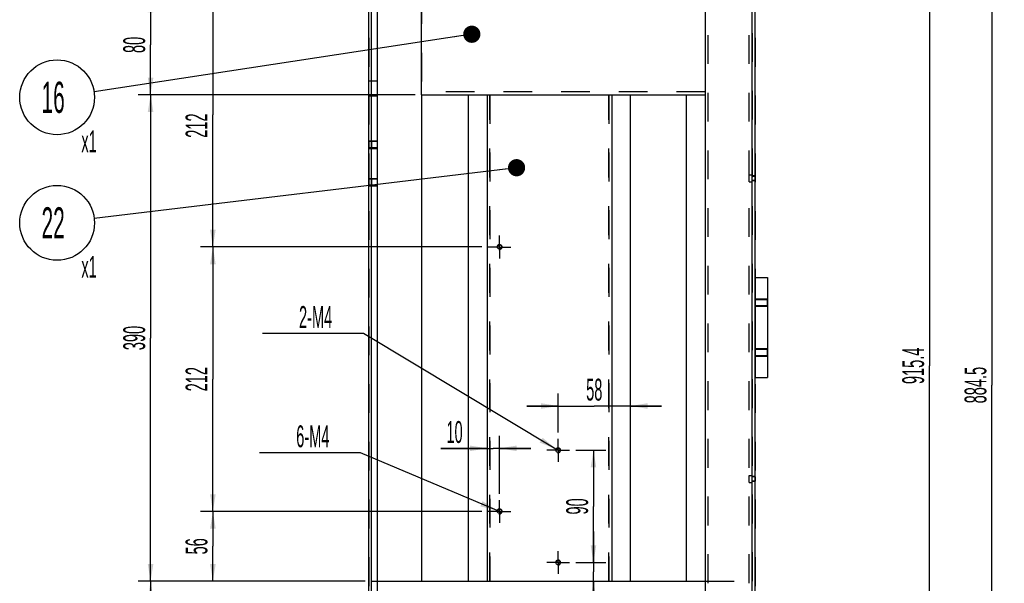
# Model space of a CAD drawing. Header units: millimetres. Extents: x 0 to 839, y -1724 to 593.
# Tile 4 of 17: x 312 to 470, y 126 to 216. Entities that reach past the tile are written whole.
import ezdxf

# ---------------------------------------------------------------- set-up
doc = ezdxf.new("R2010")
doc.units = ezdxf.units.MM
doc.header["$LTSCALE"] = 46.255
doc.linetypes.add('CENTER', pattern=[0.6, 0.375, -0.075, 0.075, -0.075])
doc.linetypes.add('HIDDEN', pattern=[0.2, 0.1, -0.1])
doc.layers.get('0').update_dxf_attribs({"linetype": 'CONTINUOUS'})
for name, color, linetype in [('02___PRT_ALL_AXES', 7, 'CONTINUOUS'), ('3_DATUM_AXES', 7, 'CONTINUOUS'), ('7_ALL_FEATURES', 7, 'CONTINUOUS'), ('ALL_AXIS', 7, 'CONTINUOUS'), ('ALL_ROUND', 7, 'CONTINUOUS'), ('DEFAULT_1', 7, 'CENTER'), ('DEFAULT_2', 8, 'HIDDEN')]:
    doc.layers.add(name, color=color, linetype=linetype)
doc.styles.get("Standard").update_dxf_attribs({"font": 'txt', "width": 0.5})
doc.dimstyles.new('DIMSTYLE_3', dxfattribs={"dimtxt": 3.5, "dimasz": 2.76, "dimexe": 2, "dimexo": 1, "dimtad": 1, "dimdec": 3, "dimlfac": 5, "dimdsep": 46, "dimtxsty": 'Standard', "dimblk": '_FILLED', "dimblk1": '_FILLED', "dimblk2": '_FILLED', "dimcen": 0.09, "dimadec": 3, "dimazin": 2, "dimtp": 0.1, "dimtm": 0.1, "dimtfac": 1, "dimtdec": 3, "dimtofl": 0, "dimtmove": 0, "dimatfit": 1, "dimldrblk": '_FILLED', "dimfxl": 0, "dimtolj": 1, "dimarcsym": 0})
doc.dimstyles.new('DIMSTYLE_6', dxfattribs={"dimtxt": 3.5, "dimasz": 2.76, "dimexe": 2, "dimexo": 1, "dimgap": 0.875, "dimtad": 1, "dimdec": 3, "dimlfac": 5, "dimdsep": 46, "dimtxsty": 'Standard', "dimblk": '_FILLED', "dimblk1": '_FILLED', "dimblk2": '_FILLED', "dimcen": 0.09, "dimadec": 3, "dimazin": 2, "dimtp": 0.8, "dimtm": 0.8, "dimtfac": 1, "dimtdec": 3, "dimtofl": 0, "dimtmove": 0, "dimatfit": 3, "dimldrblk": '_FILLED', "dimfxl": 0, "dimtolj": 1, "dimarcsym": 0})
doc.dimstyles.new('DIMSTYLE_7', dxfattribs={"dimtxt": 3.5, "dimasz": 2.76, "dimexe": 2, "dimexo": 1, "dimgap": 0.875, "dimtad": 1, "dimdec": 3, "dimlfac": 5, "dimdsep": 46, "dimtxsty": 'Standard', "dimblk": '_FILLED', "dimblk1": '_FILLED', "dimblk2": '_FILLED', "dimcen": 0.09, "dimadec": 3, "dimazin": 2, "dimtp": 0.5, "dimtm": 0.5, "dimtfac": 1, "dimtdec": 3, "dimtofl": 0, "dimtmove": 0, "dimatfit": 3, "dimldrblk": '_FILLED', "dimfxl": 0, "dimtolj": 1, "dimarcsym": 0})
doc.dimstyles.new('DIMSTYLE_8', dxfattribs={"dimtxt": 3.5, "dimasz": 2.76, "dimexe": 2, "dimexo": 1, "dimgap": 0.875, "dimtad": 1, "dimdec": 3, "dimlfac": 5, "dimdsep": 46, "dimtxsty": 'Standard', "dimblk": '_FILLED', "dimblk1": '_FILLED', "dimblk2": '_FILLED', "dimcen": 0.09, "dimadec": 3, "dimazin": 2, "dimtp": 0.3, "dimtm": 0.3, "dimtfac": 1, "dimtdec": 3, "dimtofl": 0, "dimtmove": 0, "dimatfit": 3, "dimldrblk": '_FILLED', "dimfxl": 0, "dimtolj": 1, "dimarcsym": 0})
doc.dimstyles.new('DIMSTYLE_9', dxfattribs={"dimtxt": 3.5, "dimasz": 2.76, "dimexe": 2, "dimexo": 1, "dimgap": 0.875, "dimtad": 1, "dimdec": 3, "dimlfac": 5, "dimdsep": 46, "dimtxsty": 'Standard', "dimblk": '_FILLED', "dimblk1": '_FILLED', "dimblk2": '_FILLED', "dimcen": 0.09, "dimadec": 3, "dimazin": 2, "dimtp": 0.2, "dimtm": 0.2, "dimtfac": 1, "dimtdec": 3, "dimtofl": 0, "dimtmove": 0, "dimatfit": 3, "dimldrblk": '_FILLED', "dimfxl": 0, "dimtolj": 1, "dimarcsym": 0})
doc.dimstyles.get("Standard").update_dxf_attribs({"dimtxt": 3.5, "dimasz": 2.76, "dimexe": 2, "dimexo": 1, "dimtad": 1, "dimdec": 3, "dimdsep": 46, "dimtxsty": 'Standard', "dimblk": '_FILLED', "dimblk1": '_FILLED', "dimblk2": '_FILLED', "dimcen": 0.09, "dimadec": 3, "dimazin": 2, "dimtol": 1, "dimtp": 0.001, "dimtm": 0.001, "dimtfac": 1, "dimtdec": 3, "dimtofl": 0, "dimtmove": 0, "dimatfit": 3, "dimldrblk": '_FILLED', "dimfxl": 0, "dimtolj": 1, "dimarcsym": 0})

# ---------------------------------------------------------------- blocks, each defined once
blk = doc.blocks.new('_FILLED')
at = {"color": 0, "linetype": 'ByBlock'}
blk.add_solid([(0, 0), (-1, 0.163), (-1, -0.163)], dxfattribs=at)
blk = doc.blocks.new('*D8')
at = {"color": 2, "linetype": 'Continuous'}
for p, q in [((427.39, 246.31), (469.76, 246.31)), ((467.76, 246.31), (467.76, 157.86)), ((467.76, 69.41), (467.76, 157.86)), ((430.76, 69.41), (469.76, 69.41))]:
    blk.add_line(p, q, dxfattribs=at)
at = {"color": 2, "linetype": 'Continuous', "xscale": 2.76, "yscale": 2.76, "zscale": 2.76}
for p, rotation in [((467.76, 246.31), 90), ((467.76, 69.41), 270)]:
    blk.add_blockref('_FILLED', p, dxfattribs=dict(at, rotation=rotation))
at = {"color": 2, "linetype": 'Continuous', "insert": (463.38, 157.86), "char_height": 3.5, "width": 8.75, "attachment_point": 2, "rotation": 90, "line_spacing_factor": 0.9}
blk.add_mtext('884.5', dxfattribs=at)
blk = doc.blocks.new('*D20')
at = {"color": 2, "linetype": 'Continuous'}
for p, q in [((424.56, 243.48), (424.56, 231.62)), ((367.76, 233.62), (396.16, 233.62)), ((424.56, 233.62), (396.16, 233.62))]:
    blk.add_line(p, q, dxfattribs=at)
at = {"color": 2, "linetype": 'Continuous', "xscale": 2.76, "yscale": 2.76, "zscale": 2.76, "rotation": 180}
blk.add_blockref('_FILLED', (367.76, 233.62), dxfattribs=at)
at = {"color": 2, "linetype": 'Continuous', "xscale": 2.76, "yscale": 2.76, "zscale": 2.76}
blk.add_blockref('_FILLED', (424.56, 233.62), dxfattribs=at)
at = {"color": 2, "linetype": 'Continuous', "insert": (396.16, 237.99), "char_height": 3.5, "width": 5.25, "attachment_point": 2, "line_spacing_factor": 0.9}
blk.add_mtext('284', dxfattribs=at)
blk = doc.blocks.new('*D21')
at = {"color": 2, "linetype": 'Continuous'}
for p, q in [((424.56, 243.48), (424.56, 231.62)), ((424.56, 233.62), (419.56, 233.62)), ((419.56, 233.62), (427.16, 233.62)), ((436.44, 233.62), (427.16, 233.62)), ((429.76, 233.62), (436.44, 233.62))]:
    blk.add_line(p, q, dxfattribs=at)
at = {"color": 2, "linetype": 'Continuous', "xscale": 2.76, "yscale": 2.76, "zscale": 2.76}
blk.add_blockref('_FILLED', (424.56, 233.62), dxfattribs=at)
at = {"color": 2, "linetype": 'Continuous', "xscale": 2.76, "yscale": 2.76, "zscale": 2.76, "rotation": 180}
blk.add_blockref('_FILLED', (429.76, 233.62), dxfattribs=at)
at = {"color": 2, "linetype": 'Continuous', "insert": (432.94, 237.99), "char_height": 3.5, "width": 3.5, "attachment_point": 1, "line_spacing_factor": 0.9}
blk.add_mtext('26', dxfattribs=at)
blk = doc.blocks.new('*D22')
at = {"color": 2, "linetype": 'Continuous'}
for p, q in [((427.96, 255.32), (427.96, 262.12)), ((367.76, 260.12), (397.86, 260.12)), ((427.96, 260.12), (397.86, 260.12))]:
    blk.add_line(p, q, dxfattribs=at)
at = {"color": 2, "linetype": 'Continuous', "xscale": 2.76, "yscale": 2.76, "zscale": 2.76, "rotation": 180}
blk.add_blockref('_FILLED', (367.76, 260.12), dxfattribs=at)
at = {"color": 2, "linetype": 'Continuous', "xscale": 2.76, "yscale": 2.76, "zscale": 2.76}
blk.add_blockref('_FILLED', (427.96, 260.12), dxfattribs=at)
at = {"color": 2, "linetype": 'Continuous', "insert": (397.86, 264.5), "char_height": 3.5, "width": 5.25, "attachment_point": 2, "line_spacing_factor": 0.9}
blk.add_mtext('301', dxfattribs=at)
blk = doc.blocks.new('*D23')
at = {"color": 2, "linetype": 'Continuous'}
for p, q in [((427.96, 255.32), (427.96, 262.12)), ((427.96, 260.12), (422.96, 260.12)), ((422.96, 260.12), (428.86, 260.12)), ((435.04, 260.12), (428.86, 260.12)), ((429.76, 260.12), (435.04, 260.12))]:
    blk.add_line(p, q, dxfattribs=at)
at = {"color": 2, "linetype": 'Continuous', "xscale": 2.76, "yscale": 2.76, "zscale": 2.76}
blk.add_blockref('_FILLED', (427.96, 260.12), dxfattribs=at)
at = {"color": 2, "linetype": 'Continuous', "xscale": 2.76, "yscale": 2.76, "zscale": 2.76, "rotation": 180}
blk.add_blockref('_FILLED', (429.76, 260.12), dxfattribs=at)
at = {"color": 2, "linetype": 'Continuous', "insert": (433.29, 264.5), "char_height": 3.5, "width": 1.75, "attachment_point": 1, "line_spacing_factor": 0.9}
blk.add_mtext('9', dxfattribs=at)
blk = doc.blocks.new('*D24')
at = {"color": 2, "linetype": 'Continuous'}
for p, q in [((430.79, 252.49), (459.76, 252.49)), ((457.76, 252.49), (457.76, 160.95)), ((457.76, 69.41), (457.76, 160.95)), ((430.76, 69.41), (459.76, 69.41))]:
    blk.add_line(p, q, dxfattribs=at)
at = {"color": 2, "linetype": 'Continuous', "xscale": 2.76, "yscale": 2.76, "zscale": 2.76}
for p, rotation in [((457.76, 252.49), 90), ((457.76, 69.41), 270)]:
    blk.add_blockref('_FILLED', p, dxfattribs=dict(at, rotation=rotation))
at = {"color": 2, "linetype": 'Continuous', "insert": (453.38, 160.95), "char_height": 3.5, "width": 8.75, "attachment_point": 2, "rotation": 90, "line_spacing_factor": 0.9}
blk.add_mtext('915.4', dxfattribs=at)
blk = doc.blocks.new('*D104')
at = {"color": 2, "linetype": 'Continuous'}
for p, q in [((375.22, 220.41), (330.76, 220.41)), ((332.76, 220.41), (332.76, 212.41)), ((332.76, 204.41), (332.76, 212.41)), ((375.22, 204.41), (330.76, 204.41))]:
    blk.add_line(p, q, dxfattribs=at)
at = {"color": 2, "linetype": 'Continuous', "xscale": 2.76, "yscale": 2.76, "zscale": 2.76}
for p, rotation in [((332.76, 220.41), 90), ((332.76, 204.41), 270)]:
    blk.add_blockref('_FILLED', p, dxfattribs=dict(at, rotation=rotation))
at = {"color": 2, "linetype": 'Continuous', "insert": (328.38, 212.41), "char_height": 3.5, "width": 3.5, "attachment_point": 2, "rotation": 90, "line_spacing_factor": 0.9}
blk.add_mtext('80', dxfattribs=at)
blk = doc.blocks.new('*D105')
at = {"color": 2, "linetype": 'Continuous'}
for p, q in [((375.22, 204.41), (330.76, 204.41)), ((332.76, 204.41), (332.76, 165.41)), ((332.76, 126.41), (332.76, 165.41)), ((367.22, 126.41), (330.76, 126.41))]:
    blk.add_line(p, q, dxfattribs=at)
at = {"color": 2, "linetype": 'Continuous', "xscale": 2.76, "yscale": 2.76, "zscale": 2.76}
for p, rotation in [((332.76, 204.41), 90), ((332.76, 126.41), 270)]:
    blk.add_blockref('_FILLED', p, dxfattribs=dict(at, rotation=rotation))
at = {"color": 2, "linetype": 'Continuous', "insert": (328.38, 165.41), "char_height": 3.5, "width": 5.25, "attachment_point": 2, "rotation": 90, "line_spacing_factor": 0.9}
blk.add_mtext('390', dxfattribs=at)
blk = doc.blocks.new('*D106')
at = {"color": 2, "linetype": 'Continuous'}
for p, q in [((367.22, 126.41), (330.76, 126.41)), ((332.76, 126.41), (332.76, 97.91)), ((332.76, 69.41), (332.76, 97.91)), ((366.76, 69.41), (330.76, 69.41))]:
    blk.add_line(p, q, dxfattribs=at)
at = {"color": 2, "linetype": 'Continuous', "xscale": 2.76, "yscale": 2.76, "zscale": 2.76}
for p, rotation in [((332.76, 126.41), 90), ((332.76, 69.41), 270)]:
    blk.add_blockref('_FILLED', p, dxfattribs=dict(at, rotation=rotation))
at = {"color": 2, "linetype": 'Continuous', "insert": (328.38, 97.91), "char_height": 3.5, "width": 5.25, "attachment_point": 2, "rotation": 90, "line_spacing_factor": 0.9}
blk.add_mtext('285', dxfattribs=at)
blk = doc.blocks.new('*D107')
at = {"color": 2, "linetype": 'Continuous'}
for p, q in [((385.93, 137.61), (340.76, 137.61)), ((342.76, 137.61), (342.76, 132.01)), ((342.76, 126.41), (342.76, 132.01)), ((367.22, 126.41), (340.76, 126.41))]:
    blk.add_line(p, q, dxfattribs=at)
at = {"color": 2, "linetype": 'Continuous', "xscale": 2.76, "yscale": 2.76, "zscale": 2.76}
for p, rotation in [((342.76, 137.61), 90), ((342.76, 126.41), 270)]:
    blk.add_blockref('_FILLED', p, dxfattribs=dict(at, rotation=rotation))
at = {"color": 2, "linetype": 'Continuous', "insert": (338.38, 132.01), "char_height": 3.5, "width": 3.5, "attachment_point": 2, "rotation": 90, "line_spacing_factor": 0.9}
blk.add_mtext('56', dxfattribs=at)
blk = doc.blocks.new('*D154')
at = {"color": 2, "linetype": 'Continuous'}
for p, q in [((388.76, 140.44), (388.76, 149.72)), ((386.76, 147.72), (379.34, 147.72)), ((379.34, 147.72), (387.76, 147.72)), ((393.76, 147.72), (387.76, 147.72)), ((388.76, 147.72), (393.76, 147.72))]:
    blk.add_line(p, q, dxfattribs=at)
at = {"color": 2, "linetype": 'Continuous', "xscale": 2.76, "yscale": 2.76, "zscale": 2.76}
blk.add_blockref('_FILLED', (386.76, 147.72), dxfattribs=at)
at = {"color": 2, "linetype": 'Continuous', "xscale": 2.76, "yscale": 2.76, "zscale": 2.76, "rotation": 180}
blk.add_blockref('_FILLED', (388.76, 147.72), dxfattribs=at)
at = {"color": 2, "linetype": 'Continuous', "insert": (382.84, 152.09), "char_height": 3.5, "width": 3.5, "attachment_point": 3, "line_spacing_factor": 0.9}
blk.add_mtext('10', dxfattribs=at)
blk = doc.blocks.new('*D155')
at = {"color": 2, "linetype": 'Continuous'}
for p, q in [((365.66, 147.02), (350.26, 147.02)), ((366.46, 147.02), (365.66, 147.02)), ((388.39, 137.76), (366.46, 147.02))]:
    blk.add_line(p, q, dxfattribs=at)
at = {"color": 2, "linetype": 'Continuous', "xscale": 2.76, "yscale": 2.76, "zscale": 2.76, "rotation": 337.1032426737}
blk.add_blockref('_FILLED', (388.39, 137.76), dxfattribs=at)
at = {"color": 2, "linetype": 'Continuous', "insert": (361.46, 151.4), "char_height": 3.5, "width": 7, "attachment_point": 3, "line_spacing_factor": 0.9}
blk.add_mtext('6-M4', dxfattribs=at)
blk = doc.blocks.new('*D160')
at = {"color": 2, "linetype": 'Continuous'}
for p, q in [((385.93, 180.01), (340.76, 180.01)), ((342.76, 180.01), (342.76, 158.81)), ((342.76, 137.61), (342.76, 158.81)), ((385.93, 137.61), (340.76, 137.61))]:
    blk.add_line(p, q, dxfattribs=at)
at = {"color": 2, "linetype": 'Continuous', "xscale": 2.76, "yscale": 2.76, "zscale": 2.76}
for p, rotation in [((342.76, 180.01), 90), ((342.76, 137.61), 270)]:
    blk.add_blockref('_FILLED', p, dxfattribs=dict(at, rotation=rotation))
at = {"color": 2, "linetype": 'Continuous', "insert": (338.38, 158.81), "char_height": 3.5, "width": 5.25, "attachment_point": 2, "rotation": 90, "line_spacing_factor": 0.9}
blk.add_mtext('212', dxfattribs=at)
blk = doc.blocks.new('*D161')
at = {"color": 2, "linetype": 'Continuous'}
for p, q in [((385.93, 222.41), (340.76, 222.41)), ((342.76, 222.41), (342.76, 201.21)), ((342.76, 180.01), (342.76, 201.21)), ((385.93, 180.01), (340.76, 180.01))]:
    blk.add_line(p, q, dxfattribs=at)
at = {"color": 2, "linetype": 'Continuous', "xscale": 2.76, "yscale": 2.76, "zscale": 2.76}
for p, rotation in [((342.76, 222.41), 90), ((342.76, 180.01), 270)]:
    blk.add_blockref('_FILLED', p, dxfattribs=dict(at, rotation=rotation))
at = {"color": 2, "linetype": 'Continuous', "insert": (338.38, 199.47), "char_height": 3.5, "width": 5.25, "attachment_point": 2, "rotation": 90, "line_spacing_factor": 0.9}
blk.add_mtext('212', dxfattribs=at)
blk = doc.blocks.new('*D165')
at = {"color": 2, "linetype": 'Continuous'}
for p, q in [((403.83, 129.41), (403.83, 134.41)), ((403.83, 134.41), (403.83, 127.91)), ((400.99, 129.41), (405.83, 129.41)), ((403.83, 119.64), (403.83, 127.91)), ((403.83, 126.41), (403.83, 119.64))]:
    blk.add_line(p, q, dxfattribs=at)
at = {"color": 2, "linetype": 'Continuous', "xscale": 2.76, "yscale": 2.76, "zscale": 2.76}
for p, rotation in [((403.83, 129.41), 270), ((403.83, 126.41), 90)]:
    blk.add_blockref('_FILLED', p, dxfattribs=dict(at, rotation=rotation))
at = {"color": 2, "linetype": 'Continuous', "insert": (399.46, 123.14), "char_height": 3.5, "width": 3.5, "attachment_point": 3, "rotation": 90, "line_spacing_factor": 0.9}
blk.add_mtext('15', dxfattribs=at)
blk = doc.blocks.new('*D166')
at = {"color": 2, "linetype": 'Continuous'}
for p, q in [((400.99, 147.41), (405.83, 147.41)), ((403.83, 147.41), (403.83, 138.41)), ((403.83, 129.41), (403.83, 138.41)), ((400.99, 129.41), (405.83, 129.41))]:
    blk.add_line(p, q, dxfattribs=at)
at = {"color": 2, "linetype": 'Continuous', "xscale": 2.76, "yscale": 2.76, "zscale": 2.76}
for p, rotation in [((403.83, 147.41), 90), ((403.83, 129.41), 270)]:
    blk.add_blockref('_FILLED', p, dxfattribs=dict(at, rotation=rotation))
at = {"color": 2, "linetype": 'Continuous', "insert": (399.46, 138.41), "char_height": 3.5, "width": 3.5, "attachment_point": 2, "rotation": 90, "line_spacing_factor": 0.9}
blk.add_mtext('90', dxfattribs=at)
blk = doc.blocks.new('*D167')
at = {"color": 2, "linetype": 'Continuous'}
for p, q in [((398.16, 150.24), (398.16, 156.51)), ((398.16, 154.51), (393.16, 154.51)), ((393.16, 154.51), (403.96, 154.51)), ((414.76, 154.51), (403.96, 154.51)), ((409.76, 154.51), (414.76, 154.51))]:
    blk.add_line(p, q, dxfattribs=at)
at = {"color": 2, "linetype": 'Continuous', "xscale": 2.76, "yscale": 2.76, "zscale": 2.76}
blk.add_blockref('_FILLED', (398.16, 154.51), dxfattribs=at)
at = {"color": 2, "linetype": 'Continuous', "xscale": 2.76, "yscale": 2.76, "zscale": 2.76, "rotation": 180}
blk.add_blockref('_FILLED', (409.76, 154.51), dxfattribs=at)
at = {"color": 2, "linetype": 'Continuous', "insert": (403.96, 158.88), "char_height": 3.5, "width": 3.5, "attachment_point": 2, "line_spacing_factor": 0.9}
blk.add_mtext('58', dxfattribs=at)
blk = doc.blocks.new('*D176')
at = {"color": 2, "linetype": 'Continuous'}
for p, q in [((366.11, 166.16), (350.71, 166.16)), ((366.91, 166.16), (366.11, 166.16)), ((397.81, 147.61), (366.91, 166.16))]:
    blk.add_line(p, q, dxfattribs=at)
at = {"color": 2, "linetype": 'Continuous', "xscale": 2.76, "yscale": 2.76, "zscale": 2.76, "rotation": 329.0295076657}
blk.add_blockref('_FILLED', (397.81, 147.61), dxfattribs=at)
at = {"color": 2, "linetype": 'Continuous', "insert": (361.91, 170.53), "char_height": 3.5, "width": 7, "attachment_point": 3, "line_spacing_factor": 0.9}
blk.add_mtext('2-M4', dxfattribs=at)
blk = doc.blocks.new('BOM BALLOON 17_BL12', base_point=(318.45, 182.48))
at = {"color": 2, "linetype": 'Continuous'}
blk.add_circle((317.76, 183.88), 6, dxfattribs=at)
at = {"color": 2, "linetype": 'Continuous', "width": 0.5}
for s, height, p in [('22', 5, (315.26, 181.38)), ('x1', 3.5, (321.65, 175.07))]:
    blk.add_text(s, height=height, dxfattribs=at).set_placement(p)
blk = doc.blocks.new('BOM BALLOON 39_BL16', base_point=(318.45, 202.6))
at = {"color": 2, "linetype": 'Continuous'}
blk.add_circle((317.76, 204.01), 6, dxfattribs=at)
at = {"color": 2, "linetype": 'Continuous', "width": 0.5}
for s, height, p in [('16', 5, (315.26, 201.51)), ('x1', 3.5, (321.65, 195.19))]:
    blk.add_text(s, height=height, dxfattribs=at).set_placement(p)

msp = doc.modelspace()

# ---------------------------------------------------------------- linework, layer by layer
at = {"color": 7, "linetype": 'Continuous'}
for p, q in [((367.75712, 69.40595), (367.75712, 481.80595)), ((368.21712, 69.40595), (368.21712, 481.34595)), ((369.11712, 480.44595), (369.11712, 78.00595)), ((429.29712, 89.40595), (429.29712, 481.34595)), ((429.75712, 89.40595), (429.75712, 481.80595)), ((376.21712, 204.40595), (376.21712, 126.40595)), ((383.75712, 126.40595), (383.75712, 204.40595)), ((409.75712, 126.40595), (409.75712, 204.40595)), ((418.75712, 126.40595), (418.75712, 204.40595)), ((369.11712, 126.40595), (386.75712, 126.40595)), ((406.75712, 126.40595), (421.75712, 126.40595))]:
    msp.add_line(p, q, dxfattribs=at)
for centre in [(388.75712, 180.00595), (398.15712, 147.40595), (398.15712, 129.40595)]:
    msp.add_circle(centre, 0.33, dxfattribs=at)
at = {"color": 2, "linetype": 'Continuous'}
for centre in [(388.75712, 180.00595), (398.15712, 147.40595), (388.75712, 137.60595), (398.15712, 129.40595)]:
    msp.add_arc(centre, 0.4, 255, 195, dxfattribs=at)
at = {"layer": '02___PRT_ALL_AXES', "color": 8, "linetype": 'HIDDEN'}
for p, q in [((429.75712, 171.60595), (431.75712, 171.60595)), ((429.75712, 170.60599), (429.75712, 171.60591)), ((431.75712, 170.60599), (431.75712, 171.60591)), ((429.75712, 170.60595), (431.75712, 170.60595)), ((429.75712, 163.60595), (431.75712, 163.60595)), ((429.75712, 162.60599), (429.75712, 163.60591)), ((431.75712, 162.60599), (431.75712, 163.60591)), ((429.75712, 162.60595), (431.75712, 162.60595))]:
    msp.add_line(p, q, dxfattribs=at)
at = {"layer": '3_DATUM_AXES', "color": 8, "linetype": 'HIDDEN'}
for p, q in [((428.83712, 191.55595), (429.29712, 191.55595)), ((428.83712, 190.45595), (428.83712, 191.55595)), ((429.29712, 190.45595), (429.29712, 191.55595)), ((429.75712, 191.33595), (429.29712, 191.33595)), ((429.75712, 191.33478), (429.75712, 190.67711)), ((428.83712, 190.45595), (429.29712, 190.45595)), ((429.75712, 190.67595), (429.29712, 190.67595)), ((428.83712, 143.35595), (429.29712, 143.35595)), ((428.83712, 142.25595), (428.83712, 143.35595)), ((428.83712, 142.25595), (429.29712, 142.25595)), ((429.29712, 142.25595), (429.29712, 143.35595)), ((429.75712, 143.13595), (429.29712, 143.13595)), ((429.75712, 142.47595), (429.29712, 142.47595)), ((429.75712, 143.13478), (429.75712, 142.47711))]:
    msp.add_line(p, q, dxfattribs=at)
at = {"layer": '7_ALL_FEATURES', "color": 7, "linetype": 'Continuous'}
for p, q in [((429.75712, 175.10595), (431.75712, 175.10595)), ((429.75712, 175.10595), (429.75712, 159.10595)), ((431.75712, 175.10595), (431.75712, 159.10595)), ((429.75712, 159.10595), (431.75712, 159.10595))]:
    msp.add_line(p, q, dxfattribs=at)
at = {"layer": 'ALL_AXIS', "color": 8, "linetype": 'HIDDEN'}
for p, q in [((369.11712, 196.90595), (367.75712, 196.90595)), ((367.75712, 196.90595), (367.75712, 195.90595)), ((368.21712, 196.90595), (368.21712, 195.90595)), ((369.11712, 196.90595), (369.11712, 195.90595)), ((369.11712, 195.90595), (367.75712, 195.90595)), ((369.11712, 190.90595), (367.75712, 190.90595)), ((367.75712, 190.90595), (367.75712, 189.90595)), ((369.11712, 189.90595), (367.75712, 189.90595)), ((368.21712, 190.90595), (368.21712, 189.90595)), ((369.11712, 190.90595), (369.11712, 189.90595))]:
    msp.add_line(p, q, dxfattribs=at)
at = {"layer": 'ALL_AXIS', "color": 7, "linetype": 'CENTER'}
for q in [(388.75712, 139.43595), (386.92712, 137.60595), (390.58712, 137.60595), (388.75712, 135.77595)]:
    msp.add_line((388.75712, 137.60595), q, dxfattribs=at)
at = {"layer": 'ALL_AXIS', "color": 7, "linetype": 'Continuous'}
msp.add_circle((388.75712, 137.60595), 0.33, dxfattribs=at)
at = {"layer": 'ALL_ROUND', "color": 8, "linetype": 'HIDDEN'}
for p, q in [((367.75712, 481.80595), (367.75712, 69.40595)), ((429.75712, 481.80595), (429.75712, 69.40595)), ((429.29712, 473.34595), (429.29712, 70.60595)), ((387.21712, 204.40595), (387.21712, 126.40595)), ((406.29712, 204.40595), (406.29712, 126.40595)), ((368.21712, 70.60595), (368.21712, 126.40595))]:
    msp.add_line(p, q, dxfattribs=at)
at = {"layer": 'ALL_ROUND', "color": 7, "linetype": 'Continuous'}
for p, q in [((421.75712, 480.44595), (421.75712, 74.60595)), ((376.21712, 204.40595), (376.21712, 220.40595)), ((376.21712, 204.40595), (421.75712, 204.40595)), ((386.75712, 204.40595), (386.75712, 126.40595)), ((406.75712, 204.40595), (406.75712, 126.40595)), ((386.75712, 126.40595), (406.75712, 126.40595))]:
    msp.add_line(p, q, dxfattribs=at)
at = {"layer": 'DEFAULT_1', "color": 7, "linetype": 'CENTER'}
for p, q in [((388.75712, 180.00595), (388.75712, 181.83595)), ((388.75712, 180.00595), (386.92712, 180.00595)), ((388.75712, 180.00595), (390.58712, 180.00595)), ((388.75712, 180.00595), (388.75712, 178.17595)), ((398.15712, 147.40595), (398.15712, 149.23595)), ((398.15712, 147.40595), (396.32712, 147.40595)), ((398.15712, 147.40595), (399.98712, 147.40595)), ((398.15712, 147.40595), (398.15712, 145.57595)), ((398.15712, 129.40595), (398.15712, 131.23595)), ((398.15712, 129.40595), (396.32712, 129.40595)), ((398.15712, 129.40595), (399.98712, 129.40595)), ((398.15712, 129.40595), (398.15712, 127.57595))]:
    msp.add_line(p, q, dxfattribs=at)
at = {"layer": 'DEFAULT_2', "color": 8, "linetype": 'HIDDEN'}
for p, q in [((422.21712, 70.60595), (422.21712, 480.44595)), ((428.83712, 70.60595), (428.83712, 473.34595)), ((376.21712, 220.40595), (376.21712, 204.40595)), ((369.11712, 206.60595), (367.75712, 206.60595)), ((369.11712, 204.20595), (367.75712, 204.20595)), ((421.75712, 204.86595), (376.21712, 204.86595)), ((383.75712, 204.40595), (386.75712, 204.40595)), ((387.21712, 126.40595), (387.21712, 204.40595)), ((406.29712, 126.40595), (406.29712, 204.40595)), ((406.75712, 204.40595), (409.75712, 204.40595)), ((418.75712, 204.40595), (421.75712, 204.40595)), ((367.75712, 197.00595), (369.11712, 197.00595)), ((367.75712, 195.80595), (369.11712, 195.80595)), ((429.75712, 191.40595), (429.29712, 191.40595)), ((367.75712, 191.00595), (369.11712, 191.00595)), ((367.75712, 189.80595), (369.11712, 189.80595)), ((429.75712, 190.60595), (429.29712, 190.60595)), ((429.75712, 171.70595), (431.75712, 171.70595)), ((431.75712, 171.70595), (431.75712, 170.50595)), ((429.75712, 170.50595), (431.75712, 170.50595)), ((429.75712, 163.70595), (431.75712, 163.70595)), ((431.75712, 163.70595), (431.75712, 162.50595)), ((429.75712, 162.50595), (431.75712, 162.50595)), ((429.75712, 143.20595), (429.29712, 143.20595)), ((429.75712, 142.40595), (429.29712, 142.40595)), ((368.21712, 126.40595), (369.11712, 126.40595)), ((386.75712, 126.40595), (406.75712, 126.40595)), ((421.75712, 126.40595), (429.29712, 126.40595))]:
    msp.add_line(p, q, dxfattribs=at)

# ---------------------------------------------------------------- block references
at = {"color": 2, "linetype": 'Continuous'}
for name, p in [('BOM BALLOON 39_BL16', (318.45394, 202.60072)), ('BOM BALLOON 17_BL12', (318.45394, 182.476))]:
    msp.add_blockref(name, p, dxfattribs=at)

# ---------------------------------------------------------------- dimensions: what is measured, and where the dimension line sits
for base, p1, p2, dimstyle, picture, middle in [((427.95712, 260.12321), (367.75712, 69.40595), (427.95712, 254.31595), 'DIMSTYLE_7', '*D22', (397.63837, 260.12321)), ((429.75712, 260.12321), (427.95712, 254.31595), (429.75712, 69.40595), 'DIMSTYLE_9', '*D23', (434.16492, 260.12321)), ((424.55712, 233.61754), (367.75712, 69.40595), (424.55712, 244.47595), 'DIMSTYLE_7', '*D20', (396.2118, 233.61754)), ((429.75712, 233.61754), (424.55712, 244.47595), (429.75712, 69.40595), 'DIMSTYLE_9', '*D21', (434.69247, 233.61754)), ((388.75712, 147.71595), (386.75712, 126.40595), (388.75712, 139.43595), 'DIMSTYLE_9', '*D154', (381.31137, 147.71595))]:
    dim = msp.add_linear_dim(base=base, p1=p1, p2=p2, dimstyle=dimstyle, dxfattribs=at)
    dim.commit()
    dim.dimension.update_dxf_attribs({"geometry": picture, "text_midpoint": middle, "dimtype": 160})
for base, p1, p2, angle, dimstyle, picture, middle in [((457.75712, 69.40595), (429.78712, 252.48595), (429.75712, 69.40595), 270, 'DIMSTYLE_6', '*D24', (457.75712, 161.00063)), ((467.75712, 69.40595), (426.38712, 246.30595), (429.75712, 69.40595), 270, 'DIMSTYLE_6', '*D8', (467.75712, 157.85595)), ((342.75712, 222.40595), (386.92712, 180.00595), (386.92712, 222.40595), 90, 'DIMSTYLE_7', '*D161', (342.75712, 199.46963)), ((332.75712, 204.40595), (376.21712, 220.40595), (376.21712, 204.40595), 270, 'DIMSTYLE_8', '*D104', (332.75712, 212.35126)), ((332.75712, 126.40595), (376.21712, 204.40595), (368.21712, 126.40595), 270, 'DIMSTYLE_7', '*D105', (332.75712, 165.40595)), ((342.75712, 180.00595), (386.92712, 137.60595), (386.92712, 180.00595), 90, 'DIMSTYLE_7', '*D160', (342.75712, 158.80595)), ((398.15712, 154.5058), (409.75712, 126.40595), (398.15712, 149.23595), 180, 'DIMSTYLE_8', '*D167', (404.0118, 154.5058)), ((403.83153, 147.40595), (399.98712, 129.40595), (399.98712, 147.40595), 90, 'DIMSTYLE_8', '*D166', (403.83153, 138.40595)), ((342.75712, 137.60595), (368.21712, 126.40595), (386.92712, 137.60595), 90, 'DIMSTYLE_8', '*D107', (342.75712, 132.00594)), ((403.83153, 129.40595), (406.15712, 126.40595), (399.98712, 129.40595), 90, 'DIMSTYLE_9', '*D165', (403.83153, 121.66456)), ((332.75712, 69.40595), (368.21712, 126.40595), (367.75712, 69.40595), 270, 'DIMSTYLE_7', '*D106', (332.75712, 97.96064))]:
    dim = msp.add_linear_dim(base=base, p1=p1, p2=p2, angle=angle, dimstyle=dimstyle, dxfattribs=at)
    dim.commit()
    dim.dimension.update_dxf_attribs({"geometry": picture, "text_midpoint": middle, "dimtype": 160})
for p1, p2, text, picture, middle in [((397.81415, 147.61179), (398.50009, 147.20011), '2-M<>', '*D176', (358.41322, 168.78229)), ((388.38864, 137.76158), (389.1256, 137.45032), '6-M<>', '*D155', (357.96169, 149.64742))]:
    dim = msp.add_diameter_dim_2p(p1=p1, p2=p2, text=text, dimstyle='DIMSTYLE_3', override={"dimtih": 1, "dimtoh": 1, "dimpost": '<>'}, dxfattribs=at)
    dim.commit()
    dim.dimension.update_dxf_attribs({"geometry": picture, "text_midpoint": middle, "dimtype": 163})

# ---------------------------------------------------------------- leaders
for points in [[(384.30992, 214.11985), (323.68906, 204.91016)], [(391.49055, 192.71906), (323.71451, 184.59807)]]:
    msp.add_leader(points, dimstyle='Standard', override={"dimtad": 0, "dimldrblk": 'DOT'}, dxfattribs=at)

doc.saveas('drawing.dxf')
